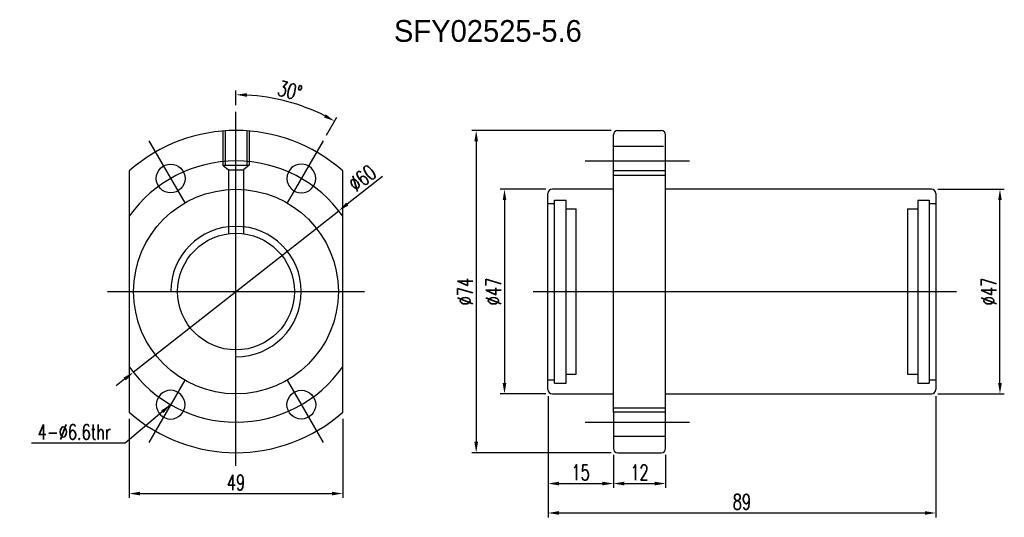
# Model space of a CAD drawing. Extents: x -595 to 1231, y -1825 to 101.
import ezdxf

# ---------------------------------------------------------------- set-up
doc = ezdxf.new("R2010")
doc.units = 0
doc.header["$MEASUREMENT"] = 0
doc.header["$PDMODE"] = 2
doc.linetypes.add('$RECOVER_051013101347-0', pattern=[0])
doc.layers.get('DEFPOINTS').update_dxf_attribs({"linetype": 'CONTINUOUS'})
doc.layers.add('layer 1', color=7, linetype='CONTINUOUS')
doc.styles.add('DIM-7', font='SIMPLEX.shx', dxfattribs={"width": 0.7, "bigfont": 'chineset.shx'})
doc.dimstyles.new('CNS', dxfattribs={"dimtxt": 3.5, "dimasz": 2.5, "dimexe": 1, "dimexo": 1.5, "dimgap": 0.09, "dimtad": 0, "dimdsep": 46, "dimtxsty": 'DIM-7', "dimcen": 0.09, "dimclrd": 1, "dimclre": 1, "dimclrt": 4, "dimadec": 0, "dimazin": 0, "dimtfac": 1, "dimtix": 1, "dimtmove": 2, "dimatfit": 3, "dimfxl": 1, "dimtvp": 0.971429, "dimtolj": 1, "dimarcsym": 0})

# ---------------------------------------------------------------- blocks, each defined once
blk = doc.blocks.new('*D2')
at = {"layer": 'DEFPOINTS', "color": 0, "transparency": 16777216}
for p in [(32.88, 61.79), (21.9, 14.79), (32.88, 14.79)]:
    blk.add_point(p, dxfattribs=at)
at = {"layer": 'layer 1', "lineweight": -2, "transparency": 16777216}
for p, q in [((31.38, 61.79), (20.9, 61.79)), ((21.9, 59.29), (21.9, 17.29)), ((31.38, 14.79), (20.9, 14.79))]:
    blk.add_line(p, q, dxfattribs=at)
at = {"layer": 'layer 1', "transparency": 16777216}
for points in [[(21.48, 59.29), (22.31, 59.29), (21.9, 61.79)], [(21.48, 17.29), (22.31, 17.29), (21.9, 14.79)]]:
    blk.add_solid(points, dxfattribs=at)
at = {"layer": 'layer 1', "transparency": 16777216, "insert": (19.35, 38.29), "char_height": 3.5, "attachment_point": 5, "rotation": 90, "style": 'DIM-7'}
blk.add_mtext('\\A1;%%C47', dxfattribs=at)
blk = doc.blocks.new('*D3')
at = {"layer": 'DEFPOINTS', "color": 0, "transparency": 16777216}
for p in [(31.88, 15.79), (46.88, 2.29), (46.88, -5.8)]:
    blk.add_point(p, dxfattribs=at)
at = {"layer": 'layer 1', "lineweight": -2, "transparency": 16777216}
for p, q in [((31.88, 14.29), (31.88, -6.8)), ((46.88, 0.79), (46.88, -6.8)), ((34.38, -5.8), (44.38, -5.8))]:
    blk.add_line(p, q, dxfattribs=at)
at = {"layer": 'layer 1', "transparency": 16777216}
for points in [[(34.38, -5.39), (34.38, -6.22), (31.88, -5.8)], [(44.38, -5.39), (44.38, -6.22), (46.88, -5.8)]]:
    blk.add_solid(points, dxfattribs=at)
at = {"layer": 'layer 1', "transparency": 16777216, "insert": (39.38, -3.25), "char_height": 3.5, "attachment_point": 5, "style": 'DIM-7'}
blk.add_mtext('\\A1;15', dxfattribs=at)
blk = doc.blocks.new('*D4')
at = {"layer": 'DEFPOINTS', "color": 0, "transparency": 16777216}
for p in [(46.88, 2.29), (58.88, 2.29), (58.88, -5.8)]:
    blk.add_point(p, dxfattribs=at)
at = {"layer": 'layer 1', "lineweight": -2, "transparency": 16777216}
for p, q in [((46.88, 0.79), (46.88, -6.8)), ((58.88, 0.79), (58.88, -6.8)), ((49.38, -5.8), (56.38, -5.8))]:
    blk.add_line(p, q, dxfattribs=at)
at = {"layer": 'layer 1', "transparency": 16777216}
for points in [[(49.38, -5.39), (49.38, -6.22), (46.88, -5.8)], [(56.38, -5.39), (56.38, -6.22), (58.88, -5.8)]]:
    blk.add_solid(points, dxfattribs=at)
at = {"layer": 'layer 1', "transparency": 16777216, "insert": (52.88, -3.25), "char_height": 3.5, "attachment_point": 5, "style": 'DIM-7'}
blk.add_mtext('\\A1;12', dxfattribs=at)
blk = doc.blocks.new('*D5')
at = {"layer": 'DEFPOINTS', "color": 0, "transparency": 16777216}
for p in [(31.88, 15.79), (120.88, 15.79), (120.88, -12.56)]:
    blk.add_point(p, dxfattribs=at)
at = {"layer": 'layer 1', "lineweight": -2, "transparency": 16777216}
for p, q in [((31.88, 14.29), (31.88, -13.56)), ((120.88, 14.29), (120.88, -13.56)), ((34.38, -12.56), (118.38, -12.56))]:
    blk.add_line(p, q, dxfattribs=at)
at = {"layer": 'layer 1', "transparency": 16777216}
for points in [[(34.38, -12.14), (34.38, -12.97), (31.88, -12.56)], [(118.38, -12.14), (118.38, -12.97), (120.88, -12.56)]]:
    blk.add_solid(points, dxfattribs=at)
at = {"layer": 'layer 1', "transparency": 16777216, "insert": (76.38, -10.01), "char_height": 3.5, "attachment_point": 5, "style": 'DIM-7'}
blk.add_mtext('\\A1;89', dxfattribs=at)
blk = doc.blocks.new('*D6')
at = {"layer": 'DEFPOINTS', "color": 0, "transparency": 16777216}
for p in [(119.88, 61.79), (135.61, 61.79), (119.88, 14.79)]:
    blk.add_point(p, dxfattribs=at)
at = {"layer": 'layer 1', "lineweight": -2, "transparency": 16777216}
for p, q in [((121.38, 61.79), (136.61, 61.79)), ((135.61, 17.29), (135.61, 59.29)), ((121.38, 14.79), (136.61, 14.79))]:
    blk.add_line(p, q, dxfattribs=at)
at = {"layer": 'layer 1', "transparency": 16777216}
for points in [[(135.19, 59.29), (136.02, 59.29), (135.61, 61.79)], [(135.19, 17.29), (136.02, 17.29), (135.61, 14.79)]]:
    blk.add_solid(points, dxfattribs=at)
at = {"layer": 'layer 1', "transparency": 16777216, "insert": (133.06, 38.29), "char_height": 3.5, "attachment_point": 5, "rotation": 90, "style": 'DIM-7'}
blk.add_mtext('\\A1;%%C47', dxfattribs=at)
blk = doc.blocks.new('*D7')
at = {"layer": 'DEFPOINTS', "color": 0, "transparency": 16777216}
for p in [(-39.73, 79.61), (-24.26, 80.79), (-19.73, 72.93), (-27.98, 58.64), (-39.73, -3.97)]:
    blk.add_point(p, dxfattribs=at)
at = {"layer": 'layer 1', "lineweight": -2, "transparency": 16777216}
for p, q in [((-39.73, 81.11), (-39.73, 84.51)), ((-18.98, 74.23), (-16.62, 78.32))]:
    blk.add_line(p, q, dxfattribs=at)
blk.add_arc((-39.73, 38.29), 45.22, 63.1679, 86.8321, dxfattribs=at)
at = {"layer": 'layer 1', "transparency": 16777216}
for points in [[(-37.24, 83.03), (-37.22, 83.86), (-39.73, 83.51)], [(-19.12, 79.01), (-19.52, 78.28), (-17.12, 77.45)]]:
    blk.add_solid(points, dxfattribs=at)
at = {"layer": 'layer 1', "transparency": 16777216, "insert": (-27.37, 84.43), "char_height": 3.5, "attachment_point": 5, "rotation": 345, "style": 'DIM-7'}
blk.add_mtext('\\A1;30°', dxfattribs=at)
blk = doc.blocks.new('*D8')
at = {"layer": 'DEFPOINTS', "color": 0, "transparency": 16777216}
for p in [(-64.23, 10.56), (-15.23, 10.56), (-15.23, -8.1)]:
    blk.add_point(p, dxfattribs=at)
at = {"layer": 'layer 1', "lineweight": -2, "transparency": 16777216}
for p, q in [((-64.23, 9.06), (-64.23, -9.1)), ((-15.23, 9.06), (-15.23, -9.1)), ((-61.73, -8.1), (-17.73, -8.1))]:
    blk.add_line(p, q, dxfattribs=at)
at = {"layer": 'layer 1', "transparency": 16777216}
for points in [[(-61.73, -7.69), (-61.73, -8.52), (-64.23, -8.1)], [(-17.73, -7.69), (-17.73, -8.52), (-15.23, -8.1)]]:
    blk.add_solid(points, dxfattribs=at)
at = {"layer": 'layer 1', "transparency": 16777216, "insert": (-39.73, -5.55), "char_height": 3.5, "attachment_point": 5, "style": 'DIM-7'}
blk.add_mtext('\\A1;49', dxfattribs=at)
blk = doc.blocks.new('*D9')
at = {"layer": 'DEFPOINTS', "color": 0, "transparency": 16777216}
for p in [(-16.15, 56.84), (-63.31, 19.75)]:
    blk.add_point(p, dxfattribs=at)
at = {"layer": 'layer 1', "lineweight": -2, "transparency": 16777216}
for p, q in [((-6.1, 64.74), (-14.18, 58.38)), ((-63.31, 19.75), (-16.15, 56.84)), ((-65.28, 18.2), (-67.24, 16.66))]:
    blk.add_line(p, q, dxfattribs=at)
at = {"layer": 'layer 1', "transparency": 16777216}
for points in [[(-14.44, 58.71), (-13.93, 58.05), (-16.15, 56.84)], [(-65.54, 18.53), (-65.02, 17.87), (-63.31, 19.75)]]:
    blk.add_solid(points, dxfattribs=at)
at = {"layer": 'layer 1', "transparency": 16777216, "insert": (-10.74, 64.34), "char_height": 3.5, "attachment_point": 5, "rotation": 38.1813, "style": 'DIM-7'}
blk.add_mtext('\\A1;∅60', dxfattribs=at)
blk = doc.blocks.new('*D10')
at = {"layer": 'DEFPOINTS', "color": 0, "transparency": 16777216}
for p in [(47.88, 75.29), (15.4, 1.29), (47.88, 1.29)]:
    blk.add_point(p, dxfattribs=at)
at = {"layer": 'layer 1', "lineweight": -2, "transparency": 16777216}
for p, q in [((46.38, 75.29), (14.4, 75.29)), ((15.4, 72.79), (15.4, 3.79)), ((46.38, 1.29), (14.4, 1.29))]:
    blk.add_line(p, q, dxfattribs=at)
at = {"layer": 'layer 1', "transparency": 16777216}
for points in [[(14.98, 72.79), (15.82, 72.79), (15.4, 75.29)], [(14.98, 3.79), (15.82, 3.79), (15.4, 1.29)]]:
    blk.add_solid(points, dxfattribs=at)
at = {"layer": 'layer 1', "transparency": 16777216, "insert": (12.85, 38.29), "char_height": 3.5, "attachment_point": 5, "rotation": 90, "style": 'DIM-7'}
blk.add_mtext('\\A1;%%C74', dxfattribs=at)

msp = doc.modelspace()

# ---------------------------------------------------------------- linework, layer by layer
at = {"layer": 'layer 1', "ltscale": 5}
for p, q in [((-39.731, -1.709), (-39.731, 79.609)), ((-42.731, 75.291), (-42.731, 67.291)), ((-42.231, 75.291), (-42.231, 67.291)), ((-37.231, 75.291), (-37.231, 67.291)), ((-36.731, 75.291), (-36.731, 67.291)), ((58.411, 71.591), (46.876, 71.591)), ((40.376, 68.291), (64.376, 68.291)), ((-42.731, 67.291), (-41.472, 66.291)), ((-42.731, 67.291), (-36.731, 67.291)), ((-41.472, 66.291), (-37.989, 66.291)), ((-41.472, 66.291), (-41.472, 51.577)), ((-37.989, 66.291), (-37.989, 51.577)), ((46.876, 64.991), (58.876, 64.991)), ((33.376, 17.291), (33.376, 59.291)), ((33.376, 59.291), (36.026, 59.291)), ((36.026, 17.291), (36.026, 59.291)), ((116.726, 59.291), (116.726, 17.291)), ((116.726, 59.291), (119.376, 59.291)), ((119.376, 59.291), (119.376, 17.291)), ((31.876, 58.541), (33.376, 58.541)), ((36.026, 57.291), (38.376, 57.291)), ((38.376, 19.291), (38.376, 57.291)), ((114.376, 57.291), (114.376, 19.291)), ((114.376, 57.291), (116.726, 57.291)), ((119.376, 58.541), (120.876, 58.541)), ((-69.231, 38.291), (-10.231, 38.291)), ((28.5, 38.291), (125.644, 38.291)), ((36.026, 19.291), (38.376, 19.291)), ((114.376, 19.291), (116.726, 19.291)), ((31.876, 18.041), (33.376, 18.041)), ((33.376, 17.291), (36.026, 17.291)), ((116.726, 17.291), (119.376, 17.291)), ((119.376, 18.041), (120.876, 18.041)), ((46.876, 11.591), (58.876, 11.591)), ((40.376, 8.291), (64.376, 8.291)), ((58.876, 4.991), (46.876, 4.991))]:
    msp.add_line(p, q, dxfattribs=at)
at = {"layer": 'layer 1', "linetype": 'Continuous'}
for p, q in [((47.876, 75.291), (57.876, 75.291)), ((46.876, 66.017), (46.876, 74.291)), ((58.876, 2.291), (58.876, 74.291)), ((-64.231, 66.017), (-64.231, 10.565)), ((-15.231, 10.565), (-15.231, 66.017)), ((58.876, 66.017), (46.876, 66.017)), ((46.876, 10.565), (46.876, 66.017)), ((46.876, 61.791), (32.876, 61.791)), ((119.876, 61.791), (58.876, 61.791)), ((31.876, 15.791), (31.876, 60.791)), ((120.876, 60.791), (120.876, 15.791)), ((32.876, 14.791), (46.876, 14.791)), ((58.876, 14.791), (119.876, 14.791)), ((46.876, 10.565), (46.876, 2.291)), ((58.876, 10.565), (46.876, 10.565)), ((47.876, 1.291), (57.876, 1.291))]:
    msp.add_line(p, q, dxfattribs=at)
at = {"layer": 'layer 1', "ltscale": 2}
for p, q in [((-59.731, 72.932), (-51.481, 58.643)), ((-19.731, 72.932), (-27.981, 58.643)), ((-51.481, 17.94), (-59.731, 3.65)), ((-27.981, 17.94), (-19.731, 3.65))]:
    msp.add_line(p, q, dxfattribs=at)
at = {"layer": 'layer 1', "linetype": '$RECOVER_051013101347-0'}
msp.add_line((-36.731, 67.291), (-37.989, 66.291), dxfattribs=at)
at = {"layer": 'layer 1', "linetype": 'Continuous'}
for centre, radius in [((-54.731, 64.272), 3.3), ((-39.731, 38.291), 23.5), ((-39.731, 38.291), 13.392), ((-24.731, 12.31), 3.3)]:
    msp.add_circle(centre, radius, dxfattribs=at)
at = {"layer": 'layer 1', "linetype": 'Continuous', "extrusion": (0, 0, -1)}
for centre in [(24.731, 64.272), (54.731, 12.31)]:
    msp.add_circle(centre, 3.3, dxfattribs=at)
at = {"layer": 'layer 1', "linetype": 'Continuous'}
for centre, radius, start, end in [((-39.731, 38.291), 37, 48.53502, 131.46498), ((47.876, 74.291), 1, 90, 180), ((57.876, 74.291), 1, 0, 90), ((32.876, 60.791), 1, 90, 180), ((119.876, 60.791), 1, 0, 90), ((32.876, 15.791), 1, 180, 270), ((119.876, 15.791), 1, 270, 0), ((-39.731, 38.291), 37, 228.53502, 311.46498), ((47.876, 2.291), 1, 180, 270), ((57.876, 2.291), 1, 270, 0)]:
    msp.add_arc(centre, radius, start, end, dxfattribs=at)
at = {"layer": 'layer 1', "ltscale": 5}
for start, end in [(35.24751, 144.75249), (215.24751, 324.75249)]:
    msp.add_arc((-39.731, 38.291), 30, start, end, dxfattribs=at)
at = {"layer": 'layer 1'}
msp.add_arc((-39.731, 38.291), 14.985, 270, 180, dxfattribs=at)

# ---------------------------------------------------------------- texts
msp.add_text('SFY02525-5.6', height=5, dxfattribs=at).set_placement((-3.479, 95.653))
at = {"layer": 'layer 1', "insert": (-68.439, 4.294), "char_height": 3.5, "width": 35.3632, "attachment_point": 9, "style": 'DIM-7'}
msp.add_mtext('\\A1;4-%%C6.6thr', dxfattribs=at)

# ---------------------------------------------------------------- dimensions: what is measured, and where the dimension line sits
at = {"layer": 'layer 1'}
dim = msp.add_angular_dim_2l(base=(-24.264, 80.785), line1=((-39.731, -3.971), (-39.731, 79.609)), line2=((-19.731, 72.932), (-27.981, 58.643)), dimstyle='CNS', override={"dimgap": 0.8, "dimtad": 1, "dimclrd": 256, "dimclre": 256, "dimclrt": 256, "dimadec": 2, "dimazin": 2, "dimtmove": 1, "dimatfit": 0}, dxfattribs=at)
dim.commit()
dim.dimension.update_dxf_attribs({"geometry": '*D7', "text_midpoint": (-27.367, 84.435)})
for base, p1, p2, picture, middle in [((15.401, 1.291), (47.876, 75.291), (47.876, 1.291), '*D10', (12.851, 38.291)), ((21.895, 14.791), (32.876, 61.791), (32.876, 14.791), '*D2', (19.345, 38.291)), ((135.607, 61.791), (119.876, 14.791), (119.876, 61.791), '*D6', (133.057, 38.291))]:
    dim = msp.add_linear_dim(base=base, p1=p1, p2=p2, angle=90, text='%%C<>', dimstyle='CNS', override={"dimgap": 0.8, "dimtad": 1, "dimclrd": 256, "dimclre": 256, "dimclrt": 256, "dimadec": 2, "dimazin": 2, "dimtmove": 1, "dimatfit": 0}, dxfattribs=at)
    dim.commit()
    dim.dimension.update_dxf_attribs({"geometry": picture, "text_midpoint": middle})
dim = msp.add_diameter_dim_2p(p1=(-63.312, 19.747), p2=(-16.149, 56.836), dimstyle='CNS', override={"dimgap": 0.8, "dimtad": 1, "dimclrd": 256, "dimclre": 256, "dimclrt": 256, "dimadec": 2, "dimazin": 2, "dimtmove": 1, "dimatfit": 0}, dxfattribs=at)
dim.commit()
dim.dimension.update_dxf_attribs({"geometry": '*D9', "text_midpoint": (-10.736, 64.337)})
for base, p1, p2, picture, middle in [((46.876, -5.803), (31.876, 15.791), (46.876, 2.291), '*D3', (39.376, -3.253)), ((120.876, -12.557), (31.876, 15.791), (120.876, 15.791), '*D5', (76.376, -10.007)), ((-15.231, -8.103), (-64.231, 10.565), (-15.231, 10.565), '*D8', (-39.731, -5.553))]:
    dim = msp.add_linear_dim(base=base, p1=p1, p2=p2, dimstyle='CNS', override={"dimgap": 0.8, "dimtad": 1, "dimclrd": 256, "dimclre": 256, "dimclrt": 256, "dimadec": 2, "dimazin": 2, "dimtmove": 1, "dimatfit": 0}, dxfattribs=at)
    dim.commit()
    dim.dimension.update_dxf_attribs({"geometry": picture, "text_midpoint": middle})
dim = msp.add_linear_dim(base=(58.876, -5.803), p1=(46.876, 2.291), p2=(58.876, 2.291), dimstyle='CNS', override={"dimgap": 0.8, "dimtad": 1, "dimclrd": 256, "dimclre": 256, "dimclrt": 256, "dimadec": 2, "dimazin": 2, "dimtmove": 1, "dimatfit": 0}, dxfattribs=at)
dim.commit()
dim.dimension.update_dxf_attribs({"geometry": '*D4', "text_midpoint": (52.876, -5.803), "dimtype": 160})

# ---------------------------------------------------------------- leaders
at = {"layer": 'layer 1', "annotation_type": 0, "has_hookline": 1, "hookline_direction": 1, "text_width": 18.2}
msp.add_leader([(-54.731, 12.31), (-65.139, 3.494), (-67.639, 3.494)], dimstyle='CNS', override={"dimgap": 0.8, "dimtad": 1, "dimclrd": 256, "dimclre": 256, "dimclrt": 256, "dimadec": 2, "dimazin": 2, "dimtmove": 1, "dimatfit": 0}, dxfattribs=at)

doc.saveas('drawing.dxf')
